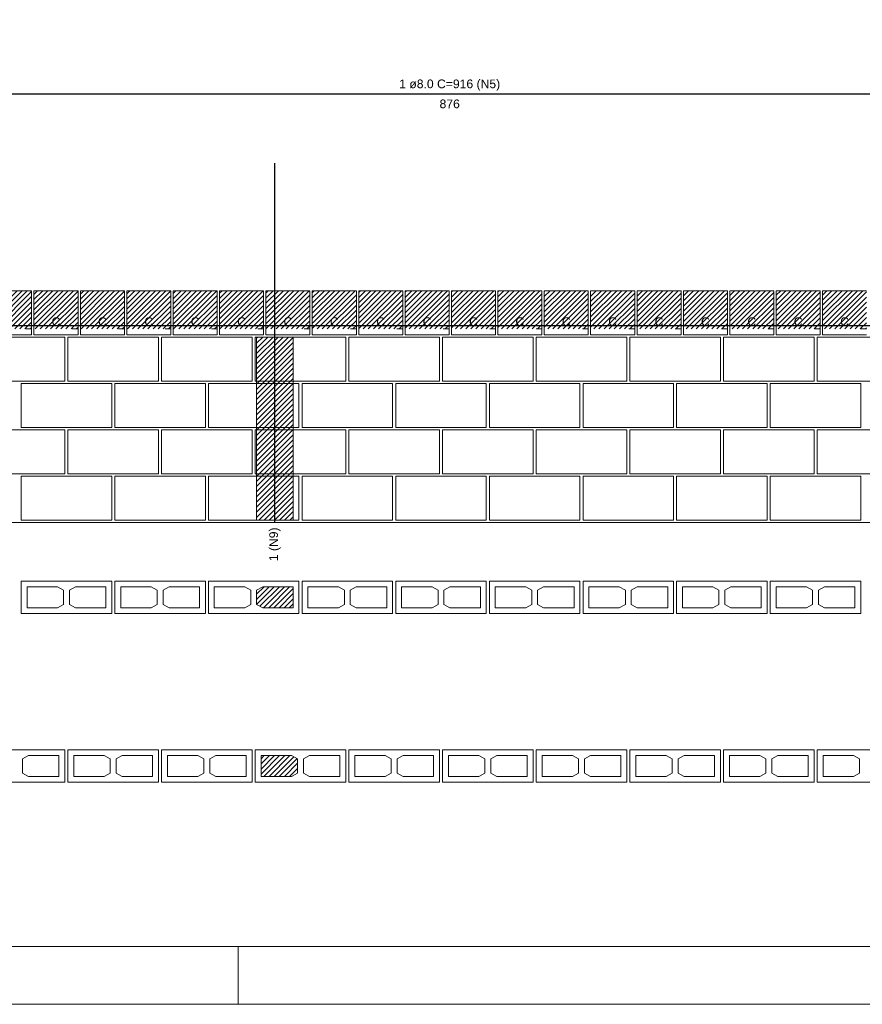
# Model space of a CAD drawing. Header units: millimetres. Extents: x 337 to 624, y -381 to -65.
# Tile 111 of 138: x 459 to 473, y -189 to -172. Entities that reach past the tile are written whole.
import ezdxf

# ---------------------------------------------------------------- set-up
doc = ezdxf.new("R2010")
doc.units = ezdxf.units.MM
doc.header["$MEASUREMENT"] = 0
doc.linetypes.add('DOT', pattern=[6.35, 0, -6.35])
for name, color, linetype, lineweight in [('Armadura', 7, 'Continuous', 30), ('Descrição da armadura', 7, 'Continuous', 5), ('PA-Graute', 8, 'Continuous', 0), ('PA-Piso', 7, 'Continuous', 20), ('PE-Inteiro', 7, 'Continuous', 5), ('PE-Meio canaleta', 5, 'Continuous', 5), ('PRANCHA 01', 7, 'Continuous', 20), ('Texto da cota', 7, 'Continuous', 0), ('Textos armaduras', 7, 'Continuous', 5)]:
    doc.layers.add(name, color=color, linetype=linetype, lineweight=lineweight)
doc.styles.add('Arial', font='arial.ttf')
pattern_1 = [(45, (383.52209, -348.635335), (-0.044194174, 0.044194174), [])]

msp = doc.modelspace()

# ---------------------------------------------------------------- hatches: boundary and pattern name
at = {"layer": 'PA-Graute', "linetype": 'Continuous'}
h = msp.add_hatch(dxfattribs=at)
h.set_pattern_fill('ANSI31', color=8, scale=0.5, style=0)
h.set_pattern_definition(pattern_1)
h.paths.add_polyline_path([(458.3333, -176.5302), (459.0933, -176.5302), (459.0933, -177.1902), (458.3333, -177.1902)])
h = msp.add_hatch(dxfattribs=at)
h.set_pattern_fill('ANSI31', color=8, scale=0.5, style=0)
h.set_pattern_definition(pattern_1)
h.paths.add_polyline_path([(459.1333, -176.5302), (459.8933, -176.5302), (459.8933, -177.1902), (459.1333, -177.1902)])
h = msp.add_hatch(dxfattribs=at)
h.set_pattern_fill('ANSI31', color=8, scale=0.5, style=0)
h.set_pattern_definition(pattern_1)
h.paths.add_polyline_path([(459.9333, -176.5302), (460.6933, -176.5302), (460.6933, -177.1902), (459.9333, -177.1902)])
h = msp.add_hatch(dxfattribs=at)
h.set_pattern_fill('ANSI31', color=8, scale=0.5, style=0)
h.set_pattern_definition(pattern_1)
h.paths.add_polyline_path([(460.7333, -176.5302), (461.4933, -176.5302), (461.4933, -177.1902), (460.7333, -177.1902)])
h = msp.add_hatch(dxfattribs=at)
h.set_pattern_fill('ANSI31', color=8, scale=0.5, style=0)
h.set_pattern_definition(pattern_1)
h.paths.add_polyline_path([(461.5333, -176.5302), (462.2933, -176.5302), (462.2933, -177.1902), (461.5333, -177.1902)])
h = msp.add_hatch(dxfattribs=at)
h.set_pattern_fill('ANSI31', color=8, scale=0.5, style=0)
h.set_pattern_definition(pattern_1)
h.paths.add_polyline_path([(462.3333, -176.5302), (463.0933, -176.5302), (463.0933, -177.1902), (462.3333, -177.1902)])
h = msp.add_hatch(dxfattribs=at)
h.set_pattern_fill('ANSI31', color=8, scale=0.5, style=0)
h.set_pattern_definition(pattern_1)
h.paths.add_polyline_path([(463.1333, -176.5302), (463.8933, -176.5302), (463.8933, -177.1902), (463.1333, -177.1902)])
h = msp.add_hatch(dxfattribs=at)
h.set_pattern_fill('ANSI31', color=8, scale=0.5, style=0)
h.set_pattern_definition(pattern_1)
h.paths.add_polyline_path([(463.9333, -176.5302), (464.6933, -176.5302), (464.6933, -177.1902), (463.9333, -177.1902)])
h = msp.add_hatch(dxfattribs=at)
h.set_pattern_fill('ANSI31', color=8, scale=0.5, style=0)
h.set_pattern_definition(pattern_1)
h.paths.add_polyline_path([(464.7333, -176.5302), (465.4933, -176.5302), (465.4933, -177.1902), (464.7333, -177.1902)])
h = msp.add_hatch(dxfattribs=at)
h.set_pattern_fill('ANSI31', color=8, scale=0.5, style=0)
h.set_pattern_definition(pattern_1)
h.paths.add_polyline_path([(465.5333, -176.5302), (466.2933, -176.5302), (466.2933, -177.1902), (465.5333, -177.1902)])
h = msp.add_hatch(dxfattribs=at)
h.set_pattern_fill('ANSI31', color=8, scale=0.5, style=0)
h.set_pattern_definition(pattern_1)
h.paths.add_polyline_path([(466.3333, -176.5302), (467.0933, -176.5302), (467.0933, -177.1902), (466.3333, -177.1902)])
h = msp.add_hatch(dxfattribs=at)
h.set_pattern_fill('ANSI31', color=8, scale=0.5, style=0)
h.set_pattern_definition(pattern_1)
h.paths.add_polyline_path([(467.1333, -176.5302), (467.8933, -176.5302), (467.8933, -177.1902), (467.1333, -177.1902)])
h = msp.add_hatch(dxfattribs=at)
h.set_pattern_fill('ANSI31', color=8, scale=0.5, style=0)
h.set_pattern_definition(pattern_1)
h.paths.add_polyline_path([(467.9333, -176.5302), (468.6933, -176.5302), (468.6933, -177.1902), (467.9333, -177.1902)])
h = msp.add_hatch(dxfattribs=at)
h.set_pattern_fill('ANSI31', color=8, scale=0.5, style=0)
h.set_pattern_definition(pattern_1)
h.paths.add_polyline_path([(468.7333, -176.5302), (469.4933, -176.5302), (469.4933, -177.1902), (468.7333, -177.1902)])
h = msp.add_hatch(dxfattribs=at)
h.set_pattern_fill('ANSI31', color=8, scale=0.5, style=0)
h.set_pattern_definition(pattern_1)
h.paths.add_polyline_path([(469.5333, -176.5302), (470.2933, -176.5302), (470.2933, -177.1902), (469.5333, -177.1902)])
h = msp.add_hatch(dxfattribs=at)
h.set_pattern_fill('ANSI31', color=8, scale=0.5, style=0)
h.set_pattern_definition(pattern_1)
h.paths.add_polyline_path([(470.3333, -176.5302), (471.0933, -176.5302), (471.0933, -177.1902), (470.3333, -177.1902)])
h = msp.add_hatch(dxfattribs=at)
h.set_pattern_fill('ANSI31', color=8, scale=0.5, style=0)
h.set_pattern_definition(pattern_1)
h.paths.add_polyline_path([(471.1333, -176.5302), (471.8933, -176.5302), (471.8933, -177.1902), (471.1333, -177.1902)])
h = msp.add_hatch(dxfattribs=at)
h.set_pattern_fill('ANSI31', color=8, scale=0.5, style=0)
h.set_pattern_definition(pattern_1)
h.paths.add_polyline_path([(471.9333, -176.5302), (472.6933, -176.5302), (472.6933, -177.1902), (471.9333, -177.1902)])
h = msp.add_hatch(dxfattribs=at)
h.set_pattern_fill('ANSI31', color=8, scale=0.5, style=0)
h.set_pattern_definition(pattern_1)
h.paths.add_polyline_path([(472.7333, -176.5302), (473.4933, -176.5302), (473.4933, -177.1902), (472.7333, -177.1902)])
h = msp.add_hatch(dxfattribs=at)
h.set_pattern_fill('ANSI31', color=8, scale=0.5, style=0)
h.set_pattern_definition(pattern_1)
h.paths.add_polyline_path([(462.974, -177.3302), (463.604, -177.3302), (463.604, -180.4902), (462.974, -180.4902)])
h = msp.add_hatch(dxfattribs=at)
h.set_pattern_fill('ANSI31', color=8, scale=0.5, style=0)
h.set_pattern_definition(pattern_1)
h.paths.add_polyline_path([(463.604, -182.0002), (463.078, -182.0002), (462.974, -181.9442), (462.974, -181.6962), (463.078, -181.6402), (463.604, -181.6402)])
h = msp.add_hatch(dxfattribs=at)
h.set_pattern_fill('ANSI31', color=8, scale=0.5, style=0)
h.set_pattern_definition(pattern_1)
h.paths.add_polyline_path([(463.0502, -184.5532), (463.5762, -184.5532), (463.6802, -184.6092), (463.6802, -184.8572), (463.5762, -184.9132), (463.0502, -184.9132)])

# ---------------------------------------------------------------- linework, layer by layer
at = {"layer": 'Armadura'}
for p, q in [((448.9315, -173.1302), (483.8133, -173.1302)), ((448.7929, -177.1302), (483.8133, -177.1302))]:
    msp.add_line(p, q, dxfattribs=at)
msp.add_lwpolyline([(463.289, -180.5302), (463.289, -174.3302)], dxfattribs=at)
at = {"layer": 'PA-Graute', "color": 8, "linetype": 'Continuous'}
msp.add_lwpolyline([(462.974, -177.3302), (463.604, -177.3302), (463.604, -180.4902), (462.974, -180.4902)], close=True, dxfattribs=at)
at = {"layer": 'PA-Piso'}
msp.add_line((448.4129, -180.5302), (484.6533, -180.5302), dxfattribs=at)
at = {"layer": 'PE-Inteiro', "linetype": 'Continuous'}
for p, q in [((458.1044, -177.3302), (459.6644, -177.3302)), ((459.6644, -177.3302), (459.6644, -178.0902)), ((459.7197, -177.3302), (461.2797, -177.3302)), ((459.7197, -178.0902), (459.7197, -177.3302)), ((461.2797, -177.3302), (461.2797, -178.0902)), ((461.3349, -177.3302), (462.8949, -177.3302)), ((461.3349, -178.0902), (461.3349, -177.3302)), ((462.8949, -177.3302), (462.8949, -178.0902)), ((462.9502, -177.3302), (464.5102, -177.3302)), ((462.9502, -178.0902), (462.9502, -177.3302)), ((464.5102, -177.3302), (464.5102, -178.0902)), ((464.5655, -177.3302), (466.1255, -177.3302)), ((464.5655, -178.0902), (464.5655, -177.3302)), ((466.1255, -177.3302), (466.1255, -178.0902)), ((466.1807, -177.3302), (467.7407, -177.3302)), ((466.1807, -178.0902), (466.1807, -177.3302)), ((467.7407, -177.3302), (467.7407, -178.0902)), ((467.796, -177.3302), (469.356, -177.3302)), ((467.796, -178.0902), (467.796, -177.3302)), ((469.356, -177.3302), (469.356, -178.0902)), ((469.4112, -177.3302), (470.9712, -177.3302)), ((469.4112, -178.0902), (469.4112, -177.3302)), ((470.9712, -177.3302), (470.9712, -178.0902)), ((471.0265, -177.3302), (472.5865, -177.3302)), ((471.0265, -178.0902), (471.0265, -177.3302)), ((472.5865, -177.3302), (472.5865, -178.0902)), ((472.6417, -177.3302), (474.2017, -177.3302)), ((472.6417, -178.0902), (472.6417, -177.3302)), ((459.6644, -178.0902), (458.1044, -178.0902)), ((458.9148, -178.1302), (460.4748, -178.1302)), ((458.9148, -178.8902), (458.9148, -178.1302)), ((461.2797, -178.0902), (459.7197, -178.0902)), ((460.4748, -178.1302), (460.4748, -178.8902)), ((460.5294, -178.1302), (462.0894, -178.1302)), ((460.5294, -178.8902), (460.5294, -178.1302)), ((462.8949, -178.0902), (461.3349, -178.0902)), ((462.0894, -178.1302), (462.0894, -178.8902)), ((462.144, -178.1302), (463.704, -178.1302)), ((462.144, -178.8902), (462.144, -178.1302)), ((464.5102, -178.0902), (462.9502, -178.0902)), ((463.704, -178.1302), (463.704, -178.8902)), ((463.7585, -178.1302), (465.3185, -178.1302)), ((463.7585, -178.8902), (463.7585, -178.1302)), ((466.1255, -178.0902), (464.5655, -178.0902)), ((465.3185, -178.1302), (465.3185, -178.8902)), ((465.3731, -178.1302), (466.9331, -178.1302)), ((465.3731, -178.8902), (465.3731, -178.1302)), ((467.7407, -178.0902), (466.1807, -178.0902)), ((466.9331, -178.1302), (466.9331, -178.8902)), ((466.9877, -178.1302), (468.5477, -178.1302)), ((466.9877, -178.8902), (466.9877, -178.1302)), ((469.356, -178.0902), (467.796, -178.0902)), ((468.5477, -178.1302), (468.5477, -178.8902)), ((468.6022, -178.1302), (470.1622, -178.1302)), ((468.6022, -178.8902), (468.6022, -178.1302)), ((470.9712, -178.0902), (469.4112, -178.0902)), ((470.1622, -178.1302), (470.1622, -178.8902)), ((470.2168, -178.1302), (471.7768, -178.1302)), ((470.2168, -178.8902), (470.2168, -178.1302)), ((472.5865, -178.0902), (471.0265, -178.0902)), ((471.7768, -178.1302), (471.7768, -178.8902)), ((471.8313, -178.1302), (473.3913, -178.1302)), ((471.8313, -178.8902), (471.8313, -178.1302)), ((474.2017, -178.0902), (472.6417, -178.0902)), ((473.3913, -178.1302), (473.3913, -178.8902)), ((460.4748, -178.8902), (458.9148, -178.8902)), ((462.0894, -178.8902), (460.5294, -178.8902)), ((463.704, -178.8902), (462.144, -178.8902)), ((465.3185, -178.8902), (463.7585, -178.8902)), ((466.9331, -178.8902), (465.3731, -178.8902)), ((468.5477, -178.8902), (466.9877, -178.8902)), ((470.1622, -178.8902), (468.6022, -178.8902)), ((471.7768, -178.8902), (470.2168, -178.8902)), ((473.3913, -178.8902), (471.8313, -178.8902)), ((458.1044, -178.9302), (459.6644, -178.9302)), ((459.6644, -178.9302), (459.6644, -179.6902)), ((459.7197, -178.9302), (461.2797, -178.9302)), ((459.7197, -179.6902), (459.7197, -178.9302)), ((461.2797, -178.9302), (461.2797, -179.6902)), ((461.3349, -178.9302), (462.8949, -178.9302)), ((461.3349, -179.6902), (461.3349, -178.9302)), ((462.8949, -178.9302), (462.8949, -179.6902)), ((462.9502, -178.9302), (464.5102, -178.9302)), ((462.9502, -179.6902), (462.9502, -178.9302)), ((464.5102, -178.9302), (464.5102, -179.6902)), ((464.5655, -178.9302), (466.1255, -178.9302)), ((464.5655, -179.6902), (464.5655, -178.9302)), ((466.1255, -178.9302), (466.1255, -179.6902)), ((466.1807, -178.9302), (467.7407, -178.9302)), ((466.1807, -179.6902), (466.1807, -178.9302)), ((467.7407, -178.9302), (467.7407, -179.6902)), ((467.796, -178.9302), (469.356, -178.9302)), ((467.796, -179.6902), (467.796, -178.9302)), ((469.356, -178.9302), (469.356, -179.6902)), ((469.4112, -178.9302), (470.9712, -178.9302)), ((469.4112, -179.6902), (469.4112, -178.9302)), ((470.9712, -178.9302), (470.9712, -179.6902)), ((471.0265, -178.9302), (472.5865, -178.9302)), ((471.0265, -179.6902), (471.0265, -178.9302)), ((472.5865, -178.9302), (472.5865, -179.6902)), ((472.6417, -178.9302), (474.2017, -178.9302)), ((472.6417, -179.6902), (472.6417, -178.9302)), ((459.6644, -179.6902), (458.1044, -179.6902)), ((458.9148, -179.7302), (460.4748, -179.7302)), ((458.9148, -180.4902), (458.9148, -179.7302)), ((461.2797, -179.6902), (459.7197, -179.6902)), ((460.4748, -179.7302), (460.4748, -180.4902)), ((460.5294, -179.7302), (462.0894, -179.7302)), ((460.5294, -180.4902), (460.5294, -179.7302)), ((462.8949, -179.6902), (461.3349, -179.6902)), ((462.0894, -179.7302), (462.0894, -180.4902)), ((462.144, -179.7302), (463.704, -179.7302)), ((462.144, -180.4902), (462.144, -179.7302)), ((464.5102, -179.6902), (462.9502, -179.6902)), ((463.704, -179.7302), (463.704, -180.4902)), ((463.7585, -179.7302), (465.3185, -179.7302)), ((463.7585, -180.4902), (463.7585, -179.7302)), ((466.1255, -179.6902), (464.5655, -179.6902)), ((465.3185, -179.7302), (465.3185, -180.4902)), ((465.3731, -179.7302), (466.9331, -179.7302)), ((465.3731, -180.4902), (465.3731, -179.7302)), ((467.7407, -179.6902), (466.1807, -179.6902)), ((466.9331, -179.7302), (466.9331, -180.4902)), ((466.9877, -179.7302), (468.5477, -179.7302)), ((466.9877, -180.4902), (466.9877, -179.7302)), ((469.356, -179.6902), (467.796, -179.6902)), ((468.5477, -179.7302), (468.5477, -180.4902)), ((468.6022, -179.7302), (470.1622, -179.7302)), ((468.6022, -180.4902), (468.6022, -179.7302)), ((470.9712, -179.6902), (469.4112, -179.6902)), ((470.1622, -179.7302), (470.1622, -180.4902)), ((470.2168, -179.7302), (471.7768, -179.7302)), ((470.2168, -180.4902), (470.2168, -179.7302)), ((472.5865, -179.6902), (471.0265, -179.6902)), ((471.7768, -179.7302), (471.7768, -180.4902)), ((471.8313, -179.7302), (473.3913, -179.7302)), ((471.8313, -180.4902), (471.8313, -179.7302)), ((474.2017, -179.6902), (472.6417, -179.6902)), ((473.3913, -179.7302), (473.3913, -180.4902)), ((460.4748, -180.4902), (458.9148, -180.4902)), ((462.0894, -180.4902), (460.5294, -180.4902)), ((463.704, -180.4902), (462.144, -180.4902)), ((465.3185, -180.4902), (463.7585, -180.4902)), ((466.9331, -180.4902), (465.3731, -180.4902)), ((468.5477, -180.4902), (466.9877, -180.4902)), ((470.1622, -180.4902), (468.6022, -180.4902)), ((471.7768, -180.4902), (470.2168, -180.4902)), ((473.3913, -180.4902), (471.8313, -180.4902)), ((458.9148, -181.5402), (460.4748, -181.5402)), ((458.9148, -182.1002), (458.9148, -181.5402)), ((460.4748, -181.5402), (460.4748, -182.1002)), ((460.5294, -181.5402), (462.0894, -181.5402)), ((460.5294, -182.1002), (460.5294, -181.5402)), ((462.0894, -181.5402), (462.0894, -182.1002)), ((462.144, -181.5402), (463.704, -181.5402)), ((462.144, -182.1002), (462.144, -181.5402)), ((463.704, -181.5402), (463.704, -182.1002)), ((463.7585, -181.5402), (465.3185, -181.5402)), ((463.7585, -182.1002), (463.7585, -181.5402)), ((465.3185, -181.5402), (465.3185, -182.1002)), ((465.3731, -181.5402), (466.9331, -181.5402)), ((465.3731, -182.1002), (465.3731, -181.5402)), ((466.9331, -181.5402), (466.9331, -182.1002)), ((466.9877, -181.5402), (468.5477, -181.5402)), ((466.9877, -182.1002), (466.9877, -181.5402)), ((468.5477, -181.5402), (468.5477, -182.1002)), ((468.6022, -181.5402), (470.1622, -181.5402)), ((468.6022, -182.1002), (468.6022, -181.5402)), ((470.1622, -181.5402), (470.1622, -182.1002)), ((470.2168, -181.5402), (471.7768, -181.5402)), ((470.2168, -182.1002), (470.2168, -181.5402)), ((471.7768, -181.5402), (471.7768, -182.1002)), ((471.8313, -181.5402), (473.3913, -181.5402)), ((471.8313, -182.1002), (471.8313, -181.5402)), ((473.3913, -181.5402), (473.3913, -182.1002)), ((460.4748, -182.1002), (458.9148, -182.1002)), ((462.0894, -182.1002), (460.5294, -182.1002)), ((463.704, -182.1002), (462.144, -182.1002)), ((465.3185, -182.1002), (463.7585, -182.1002)), ((466.9331, -182.1002), (465.3731, -182.1002)), ((468.5477, -182.1002), (466.9877, -182.1002)), ((470.1622, -182.1002), (468.6022, -182.1002)), ((471.7768, -182.1002), (470.2168, -182.1002)), ((473.3913, -182.1002), (471.8313, -182.1002)), ((458.1044, -184.4532), (459.6644, -184.4532)), ((459.6644, -184.4532), (459.6644, -185.0132)), ((459.7197, -184.4532), (461.2797, -184.4532)), ((459.7197, -185.0132), (459.7197, -184.4532)), ((461.2797, -184.4532), (461.2797, -185.0132)), ((461.3349, -184.4532), (462.8949, -184.4532)), ((461.3349, -185.0132), (461.3349, -184.4532)), ((462.8949, -184.4532), (462.8949, -185.0132)), ((462.9502, -184.4532), (464.5102, -184.4532)), ((462.9502, -185.0132), (462.9502, -184.4532)), ((464.5102, -184.4532), (464.5102, -185.0132)), ((464.5655, -184.4532), (466.1255, -184.4532)), ((464.5655, -185.0132), (464.5655, -184.4532)), ((466.1255, -184.4532), (466.1255, -185.0132)), ((466.1807, -184.4532), (467.7407, -184.4532)), ((466.1807, -185.0132), (466.1807, -184.4532)), ((467.7407, -184.4532), (467.7407, -185.0132)), ((467.796, -184.4532), (469.356, -184.4532)), ((467.796, -185.0132), (467.796, -184.4532)), ((469.356, -184.4532), (469.356, -185.0132)), ((469.4112, -184.4532), (470.9712, -184.4532)), ((469.4112, -185.0132), (469.4112, -184.4532)), ((470.9712, -184.4532), (470.9712, -185.0132)), ((471.0265, -184.4532), (472.5865, -184.4532)), ((471.0265, -185.0132), (471.0265, -184.4532)), ((472.5865, -184.4532), (472.5865, -185.0132)), ((472.6417, -184.4532), (474.2017, -184.4532)), ((472.6417, -185.0132), (472.6417, -184.4532)), ((459.6644, -185.0132), (458.1044, -185.0132)), ((461.2797, -185.0132), (459.7197, -185.0132)), ((462.8949, -185.0132), (461.3349, -185.0132)), ((464.5102, -185.0132), (462.9502, -185.0132)), ((466.1255, -185.0132), (464.5655, -185.0132)), ((467.7407, -185.0132), (466.1807, -185.0132)), ((469.356, -185.0132), (467.796, -185.0132)), ((470.9712, -185.0132), (469.4112, -185.0132)), ((472.5865, -185.0132), (471.0265, -185.0132)), ((474.2017, -185.0132), (472.6417, -185.0132))]:
    msp.add_line(p, q, dxfattribs=at)
at = {"layer": 'PE-Inteiro', "linetype": 'Continuous', "lineweight": 5}
for p, q in [((459.0148, -181.6402), (459.5408, -181.6402)), ((459.0148, -182.0002), (459.0148, -181.6402)), ((459.5408, -181.6402), (459.6448, -181.6962)), ((459.6448, -181.6962), (459.6448, -181.9442)), ((459.7448, -181.6962), (459.8488, -181.6402)), ((459.7448, -181.9442), (459.7448, -181.6962)), ((459.8488, -181.6402), (460.3748, -181.6402)), ((460.3748, -181.6402), (460.3748, -182.0002)), ((460.6294, -181.6402), (461.1554, -181.6402)), ((460.6294, -182.0002), (460.6294, -181.6402)), ((461.1554, -181.6402), (461.2594, -181.6962)), ((461.2594, -181.6962), (461.2594, -181.9442)), ((461.3594, -181.6962), (461.4634, -181.6402)), ((461.3594, -181.9442), (461.3594, -181.6962)), ((461.4634, -181.6402), (461.9894, -181.6402)), ((461.9894, -181.6402), (461.9894, -182.0002)), ((462.244, -181.6402), (462.77, -181.6402)), ((462.244, -182.0002), (462.244, -181.6402)), ((462.77, -181.6402), (462.874, -181.6962)), ((462.874, -181.6962), (462.874, -181.9442)), ((462.974, -181.6962), (463.078, -181.6402)), ((462.974, -181.9442), (462.974, -181.6962)), ((463.078, -181.6402), (463.604, -181.6402)), ((463.604, -181.6402), (463.604, -182.0002)), ((463.8585, -181.6402), (464.3845, -181.6402)), ((463.8585, -182.0002), (463.8585, -181.6402)), ((464.3845, -181.6402), (464.4885, -181.6962)), ((464.4885, -181.6962), (464.4885, -181.9442)), ((464.5885, -181.6962), (464.6925, -181.6402)), ((464.5885, -181.9442), (464.5885, -181.6962)), ((464.6925, -181.6402), (465.2185, -181.6402)), ((465.2185, -181.6402), (465.2185, -182.0002)), ((465.4731, -181.6402), (465.9991, -181.6402)), ((465.4731, -182.0002), (465.4731, -181.6402)), ((465.9991, -181.6402), (466.1031, -181.6962)), ((466.1031, -181.6962), (466.1031, -181.9442)), ((466.2031, -181.6962), (466.3071, -181.6402)), ((466.2031, -181.9442), (466.2031, -181.6962)), ((466.3071, -181.6402), (466.8331, -181.6402)), ((466.8331, -181.6402), (466.8331, -182.0002)), ((467.0877, -181.6402), (467.6137, -181.6402)), ((467.0877, -182.0002), (467.0877, -181.6402)), ((467.6137, -181.6402), (467.7177, -181.6962)), ((467.7177, -181.6962), (467.7177, -181.9442)), ((467.8177, -181.6962), (467.9217, -181.6402)), ((467.8177, -181.9442), (467.8177, -181.6962)), ((467.9217, -181.6402), (468.4477, -181.6402)), ((468.4477, -181.6402), (468.4477, -182.0002)), ((468.7022, -181.6402), (469.2282, -181.6402)), ((468.7022, -182.0002), (468.7022, -181.6402)), ((469.2282, -181.6402), (469.3322, -181.6962)), ((469.3322, -181.6962), (469.3322, -181.9442)), ((469.4322, -181.6962), (469.5362, -181.6402)), ((469.4322, -181.9442), (469.4322, -181.6962)), ((469.5362, -181.6402), (470.0622, -181.6402)), ((470.0622, -181.6402), (470.0622, -182.0002)), ((470.3168, -181.6402), (470.8428, -181.6402)), ((470.3168, -182.0002), (470.3168, -181.6402)), ((470.8428, -181.6402), (470.9468, -181.6962)), ((470.9468, -181.6962), (470.9468, -181.9442)), ((471.0468, -181.6962), (471.1508, -181.6402)), ((471.0468, -181.9442), (471.0468, -181.6962)), ((471.1508, -181.6402), (471.6768, -181.6402)), ((471.6768, -181.6402), (471.6768, -182.0002)), ((471.9313, -181.6402), (472.4573, -181.6402)), ((471.9313, -182.0002), (471.9313, -181.6402)), ((472.4573, -181.6402), (472.5613, -181.6962)), ((472.5613, -181.6962), (472.5613, -181.9442)), ((472.6613, -181.6962), (472.7653, -181.6402)), ((472.6613, -181.9442), (472.6613, -181.6962)), ((472.7653, -181.6402), (473.2913, -181.6402)), ((473.2913, -181.6402), (473.2913, -182.0002)), ((459.6448, -181.9442), (459.5408, -182.0002)), ((459.8488, -182.0002), (459.7448, -181.9442)), ((461.2594, -181.9442), (461.1554, -182.0002)), ((461.4634, -182.0002), (461.3594, -181.9442)), ((462.874, -181.9442), (462.77, -182.0002)), ((463.078, -182.0002), (462.974, -181.9442)), ((464.4885, -181.9442), (464.3845, -182.0002)), ((464.6925, -182.0002), (464.5885, -181.9442)), ((466.1031, -181.9442), (465.9991, -182.0002)), ((466.3071, -182.0002), (466.2031, -181.9442)), ((467.7177, -181.9442), (467.6137, -182.0002)), ((467.9217, -182.0002), (467.8177, -181.9442)), ((469.3322, -181.9442), (469.2282, -182.0002)), ((469.5362, -182.0002), (469.4322, -181.9442)), ((470.9468, -181.9442), (470.8428, -182.0002)), ((471.1508, -182.0002), (471.0468, -181.9442)), ((472.5613, -181.9442), (472.4573, -182.0002)), ((472.7653, -182.0002), (472.6613, -181.9442)), ((459.5408, -182.0002), (459.0148, -182.0002)), ((460.3748, -182.0002), (459.8488, -182.0002)), ((461.1554, -182.0002), (460.6294, -182.0002)), ((461.9894, -182.0002), (461.4634, -182.0002)), ((462.77, -182.0002), (462.244, -182.0002)), ((463.604, -182.0002), (463.078, -182.0002)), ((464.3845, -182.0002), (463.8585, -182.0002)), ((465.2185, -182.0002), (464.6925, -182.0002)), ((465.9991, -182.0002), (465.4731, -182.0002)), ((466.8331, -182.0002), (466.3071, -182.0002)), ((467.6137, -182.0002), (467.0877, -182.0002)), ((468.4477, -182.0002), (467.9217, -182.0002)), ((469.2282, -182.0002), (468.7022, -182.0002)), ((470.0622, -182.0002), (469.5362, -182.0002)), ((470.8428, -182.0002), (470.3168, -182.0002)), ((471.6768, -182.0002), (471.1508, -182.0002)), ((472.4573, -182.0002), (471.9313, -182.0002)), ((473.2913, -182.0002), (472.7653, -182.0002)), ((458.9344, -184.6092), (459.0384, -184.5532)), ((458.9344, -184.8572), (458.9344, -184.6092)), ((459.0384, -184.5532), (459.5644, -184.5532)), ((459.5644, -184.5532), (459.5644, -184.9132)), ((459.8197, -184.5532), (460.3457, -184.5532)), ((459.8197, -184.9132), (459.8197, -184.5532)), ((460.3457, -184.5532), (460.4497, -184.6092)), ((460.4497, -184.6092), (460.4497, -184.8572)), ((460.5497, -184.6092), (460.6537, -184.5532)), ((460.5497, -184.8572), (460.5497, -184.6092)), ((460.6537, -184.5532), (461.1797, -184.5532)), ((461.1797, -184.5532), (461.1797, -184.9132)), ((461.4349, -184.5532), (461.9609, -184.5532)), ((461.4349, -184.9132), (461.4349, -184.5532)), ((461.9609, -184.5532), (462.0649, -184.6092)), ((462.0649, -184.6092), (462.0649, -184.8572)), ((462.1649, -184.6092), (462.2689, -184.5532)), ((462.1649, -184.8572), (462.1649, -184.6092)), ((462.2689, -184.5532), (462.7949, -184.5532)), ((462.7949, -184.5532), (462.7949, -184.9132)), ((463.0502, -184.5532), (463.5762, -184.5532)), ((463.0502, -184.9132), (463.0502, -184.5532)), ((463.5762, -184.5532), (463.6802, -184.6092)), ((463.6802, -184.6092), (463.6802, -184.8572)), ((463.7802, -184.6092), (463.8842, -184.5532)), ((463.7802, -184.8572), (463.7802, -184.6092)), ((463.8842, -184.5532), (464.4102, -184.5532)), ((464.4102, -184.5532), (464.4102, -184.9132)), ((464.6655, -184.5532), (465.1915, -184.5532)), ((464.6655, -184.9132), (464.6655, -184.5532)), ((465.1915, -184.5532), (465.2955, -184.6092)), ((465.2955, -184.6092), (465.2955, -184.8572)), ((465.3955, -184.6092), (465.4995, -184.5532)), ((465.3955, -184.8572), (465.3955, -184.6092)), ((465.4995, -184.5532), (466.0255, -184.5532)), ((466.0255, -184.5532), (466.0255, -184.9132)), ((466.2807, -184.5532), (466.8067, -184.5532)), ((466.2807, -184.9132), (466.2807, -184.5532)), ((466.8067, -184.5532), (466.9107, -184.6092)), ((466.9107, -184.6092), (466.9107, -184.8572)), ((467.0107, -184.6092), (467.1147, -184.5532)), ((467.0107, -184.8572), (467.0107, -184.6092)), ((467.1147, -184.5532), (467.6407, -184.5532)), ((467.6407, -184.5532), (467.6407, -184.9132)), ((467.896, -184.5532), (468.422, -184.5532)), ((467.896, -184.9132), (467.896, -184.5532)), ((468.422, -184.5532), (468.526, -184.6092)), ((468.526, -184.6092), (468.526, -184.8572)), ((468.626, -184.6092), (468.73, -184.5532)), ((468.626, -184.8572), (468.626, -184.6092)), ((468.73, -184.5532), (469.256, -184.5532)), ((469.256, -184.5532), (469.256, -184.9132)), ((469.5112, -184.5532), (470.0372, -184.5532)), ((469.5112, -184.9132), (469.5112, -184.5532)), ((470.0372, -184.5532), (470.1412, -184.6092)), ((470.1412, -184.6092), (470.1412, -184.8572)), ((470.2412, -184.6092), (470.3452, -184.5532)), ((470.2412, -184.8572), (470.2412, -184.6092)), ((470.3452, -184.5532), (470.8712, -184.5532)), ((470.8712, -184.5532), (470.8712, -184.9132)), ((471.1265, -184.5532), (471.6525, -184.5532)), ((471.1265, -184.9132), (471.1265, -184.5532)), ((471.6525, -184.5532), (471.7565, -184.6092)), ((471.7565, -184.6092), (471.7565, -184.8572)), ((471.8565, -184.6092), (471.9605, -184.5532)), ((471.8565, -184.8572), (471.8565, -184.6092)), ((471.9605, -184.5532), (472.4865, -184.5532)), ((472.4865, -184.5532), (472.4865, -184.9132)), ((472.7417, -184.5532), (473.2677, -184.5532)), ((472.7417, -184.9132), (472.7417, -184.5532)), ((473.2677, -184.5532), (473.3717, -184.6092)), ((473.3717, -184.6092), (473.3717, -184.8572)), ((459.0384, -184.9132), (458.9344, -184.8572)), ((460.4497, -184.8572), (460.3457, -184.9132)), ((460.6537, -184.9132), (460.5497, -184.8572)), ((462.0649, -184.8572), (461.9609, -184.9132)), ((462.2689, -184.9132), (462.1649, -184.8572)), ((463.6802, -184.8572), (463.5762, -184.9132)), ((463.8842, -184.9132), (463.7802, -184.8572)), ((465.2955, -184.8572), (465.1915, -184.9132)), ((465.4995, -184.9132), (465.3955, -184.8572)), ((466.9107, -184.8572), (466.8067, -184.9132)), ((467.1147, -184.9132), (467.0107, -184.8572)), ((468.526, -184.8572), (468.422, -184.9132)), ((468.73, -184.9132), (468.626, -184.8572)), ((470.1412, -184.8572), (470.0372, -184.9132)), ((470.3452, -184.9132), (470.2412, -184.8572)), ((471.7565, -184.8572), (471.6525, -184.9132)), ((471.9605, -184.9132), (471.8565, -184.8572)), ((473.3717, -184.8572), (473.2677, -184.9132)), ((459.5644, -184.9132), (459.0384, -184.9132)), ((460.3457, -184.9132), (459.8197, -184.9132)), ((461.1797, -184.9132), (460.6537, -184.9132)), ((461.9609, -184.9132), (461.4349, -184.9132)), ((462.7949, -184.9132), (462.2689, -184.9132)), ((463.5762, -184.9132), (463.0502, -184.9132)), ((464.4102, -184.9132), (463.8842, -184.9132)), ((465.1915, -184.9132), (464.6655, -184.9132)), ((466.0255, -184.9132), (465.4995, -184.9132)), ((466.8067, -184.9132), (466.2807, -184.9132)), ((467.6407, -184.9132), (467.1147, -184.9132)), ((468.422, -184.9132), (467.896, -184.9132)), ((469.256, -184.9132), (468.73, -184.9132)), ((470.0372, -184.9132), (469.5112, -184.9132)), ((470.8712, -184.9132), (470.3452, -184.9132)), ((471.6525, -184.9132), (471.1265, -184.9132)), ((472.4865, -184.9132), (471.9605, -184.9132)), ((473.2677, -184.9132), (472.7417, -184.9132))]:
    msp.add_line(p, q, dxfattribs=at)
at = {"layer": 'PE-Meio canaleta', "linetype": 'Continuous'}
for p, q in [((458.3333, -176.5302), (459.0933, -176.5302)), ((459.0933, -176.5302), (459.0933, -177.2902)), ((459.1333, -176.5302), (459.8933, -176.5302)), ((459.1333, -177.2902), (459.1333, -176.5302)), ((459.8933, -176.5302), (459.8933, -177.2902)), ((459.9333, -176.5302), (460.6933, -176.5302)), ((459.9333, -177.2902), (459.9333, -176.5302)), ((460.6933, -176.5302), (460.6933, -177.2902)), ((460.7333, -176.5302), (461.4933, -176.5302)), ((460.7333, -177.2902), (460.7333, -176.5302)), ((461.4933, -176.5302), (461.4933, -177.2902)), ((461.5333, -176.5302), (462.2933, -176.5302)), ((461.5333, -177.2902), (461.5333, -176.5302)), ((462.2933, -176.5302), (462.2933, -177.2902)), ((462.3333, -176.5302), (463.0933, -176.5302)), ((462.3333, -177.2902), (462.3333, -176.5302)), ((463.0933, -176.5302), (463.0933, -177.2902)), ((463.1333, -176.5302), (463.8933, -176.5302)), ((463.1333, -177.2902), (463.1333, -176.5302)), ((463.8933, -176.5302), (463.8933, -177.2902)), ((463.9333, -176.5302), (464.6933, -176.5302)), ((463.9333, -177.2902), (463.9333, -176.5302)), ((464.6933, -176.5302), (464.6933, -177.2902)), ((464.7333, -176.5302), (465.4933, -176.5302)), ((464.7333, -177.2902), (464.7333, -176.5302)), ((465.4933, -176.5302), (465.4933, -177.2902)), ((465.5333, -176.5302), (466.2933, -176.5302)), ((465.5333, -177.2902), (465.5333, -176.5302)), ((466.2933, -176.5302), (466.2933, -177.2902)), ((466.3333, -176.5302), (467.0933, -176.5302)), ((466.3333, -177.2902), (466.3333, -176.5302)), ((467.0933, -176.5302), (467.0933, -177.2902)), ((467.1333, -176.5302), (467.8933, -176.5302)), ((467.1333, -177.2902), (467.1333, -176.5302)), ((467.8933, -176.5302), (467.8933, -177.2902)), ((467.9333, -176.5302), (468.6933, -176.5302)), ((467.9333, -177.2902), (467.9333, -176.5302)), ((468.6933, -176.5302), (468.6933, -177.2902)), ((468.7333, -176.5302), (469.4933, -176.5302)), ((468.7333, -177.2902), (468.7333, -176.5302)), ((469.4933, -176.5302), (469.4933, -177.2902)), ((469.5333, -176.5302), (470.2933, -176.5302)), ((469.5333, -177.2902), (469.5333, -176.5302)), ((470.2933, -176.5302), (470.2933, -177.2902)), ((470.3333, -176.5302), (471.0933, -176.5302)), ((470.3333, -177.2902), (470.3333, -176.5302)), ((471.0933, -176.5302), (471.0933, -177.2902)), ((471.1333, -176.5302), (471.8933, -176.5302)), ((471.1333, -177.2902), (471.1333, -176.5302)), ((471.8933, -176.5302), (471.8933, -177.2902)), ((471.9333, -176.5302), (472.6933, -176.5302)), ((471.9333, -177.2902), (471.9333, -176.5302)), ((472.6933, -176.5302), (472.6933, -177.2902)), ((472.7333, -176.5302), (473.4933, -176.5302)), ((472.7333, -177.2902), (472.7333, -176.5302)), ((459.0933, -177.2902), (458.3333, -177.2902)), ((459.8933, -177.2902), (459.1333, -177.2902)), ((460.6933, -177.2902), (459.9333, -177.2902)), ((461.4933, -177.2902), (460.7333, -177.2902)), ((462.2933, -177.2902), (461.5333, -177.2902)), ((463.0933, -177.2902), (462.3333, -177.2902)), ((463.8933, -177.2902), (463.1333, -177.2902)), ((464.6933, -177.2902), (463.9333, -177.2902)), ((465.4933, -177.2902), (464.7333, -177.2902)), ((466.2933, -177.2902), (465.5333, -177.2902)), ((467.0933, -177.2902), (466.3333, -177.2902)), ((467.8933, -177.2902), (467.1333, -177.2902)), ((468.6933, -177.2902), (467.9333, -177.2902)), ((469.4933, -177.2902), (468.7333, -177.2902)), ((470.2933, -177.2902), (469.5333, -177.2902)), ((471.0933, -177.2902), (470.3333, -177.2902)), ((471.8933, -177.2902), (471.1333, -177.2902)), ((472.6933, -177.2902), (471.9333, -177.2902)), ((473.4933, -177.2902), (472.7333, -177.2902))]:
    msp.add_line(p, q, dxfattribs=at)
at = {"layer": 'PE-Meio canaleta', "color": 5, "linetype": 'DOT', "lineweight": 5}
for p, q in [((458.3333, -176.5302), (459.0933, -176.5302)), ((459.0933, -176.5302), (459.0933, -177.1902)), ((459.1333, -176.5302), (459.8933, -176.5302)), ((459.1333, -177.1902), (459.1333, -176.5302)), ((459.8933, -176.5302), (459.8933, -177.1902)), ((459.9333, -176.5302), (460.6933, -176.5302)), ((459.9333, -177.1902), (459.9333, -176.5302)), ((460.6933, -176.5302), (460.6933, -177.1902)), ((460.7333, -176.5302), (461.4933, -176.5302)), ((460.7333, -177.1902), (460.7333, -176.5302)), ((461.4933, -176.5302), (461.4933, -177.1902)), ((461.5333, -176.5302), (462.2933, -176.5302)), ((461.5333, -177.1902), (461.5333, -176.5302)), ((462.2933, -176.5302), (462.2933, -177.1902)), ((462.3333, -176.5302), (463.0933, -176.5302)), ((462.3333, -177.1902), (462.3333, -176.5302)), ((463.0933, -176.5302), (463.0933, -177.1902)), ((463.1333, -176.5302), (463.8933, -176.5302)), ((463.1333, -177.1902), (463.1333, -176.5302)), ((463.8933, -176.5302), (463.8933, -177.1902)), ((463.9333, -176.5302), (464.6933, -176.5302)), ((463.9333, -177.1902), (463.9333, -176.5302)), ((464.6933, -176.5302), (464.6933, -177.1902)), ((464.7333, -176.5302), (465.4933, -176.5302)), ((464.7333, -177.1902), (464.7333, -176.5302)), ((465.4933, -176.5302), (465.4933, -177.1902)), ((465.5333, -176.5302), (466.2933, -176.5302)), ((465.5333, -177.1902), (465.5333, -176.5302)), ((466.2933, -176.5302), (466.2933, -177.1902)), ((466.3333, -176.5302), (467.0933, -176.5302)), ((466.3333, -177.1902), (466.3333, -176.5302)), ((467.0933, -176.5302), (467.0933, -177.1902)), ((467.1333, -176.5302), (467.8933, -176.5302)), ((467.1333, -177.1902), (467.1333, -176.5302)), ((467.8933, -176.5302), (467.8933, -177.1902)), ((467.9333, -176.5302), (468.6933, -176.5302)), ((467.9333, -177.1902), (467.9333, -176.5302)), ((468.6933, -176.5302), (468.6933, -177.1902)), ((468.7333, -176.5302), (469.4933, -176.5302)), ((468.7333, -177.1902), (468.7333, -176.5302)), ((469.4933, -176.5302), (469.4933, -177.1902)), ((469.5333, -176.5302), (470.2933, -176.5302)), ((469.5333, -177.1902), (469.5333, -176.5302)), ((470.2933, -176.5302), (470.2933, -177.1902)), ((470.3333, -176.5302), (471.0933, -176.5302)), ((470.3333, -177.1902), (470.3333, -176.5302)), ((471.0933, -176.5302), (471.0933, -177.1902)), ((471.1333, -176.5302), (471.8933, -176.5302)), ((471.1333, -177.1902), (471.1333, -176.5302)), ((471.8933, -176.5302), (471.8933, -177.1902)), ((471.9333, -176.5302), (472.6933, -176.5302)), ((471.9333, -177.1902), (471.9333, -176.5302)), ((472.6933, -176.5302), (472.6933, -177.1902)), ((472.7333, -176.5302), (473.4933, -176.5302)), ((472.7333, -177.1902), (472.7333, -176.5302)), ((459.0933, -177.1902), (458.3333, -177.1902)), ((459.8933, -177.1902), (459.1333, -177.1902)), ((460.6933, -177.1902), (459.9333, -177.1902)), ((461.4933, -177.1902), (460.7333, -177.1902)), ((462.2933, -177.1902), (461.5333, -177.1902)), ((463.0933, -177.1902), (462.3333, -177.1902)), ((463.8933, -177.1902), (463.1333, -177.1902)), ((464.6933, -177.1902), (463.9333, -177.1902)), ((465.4933, -177.1902), (464.7333, -177.1902)), ((466.2933, -177.1902), (465.5333, -177.1902)), ((467.0933, -177.1902), (466.3333, -177.1902)), ((467.8933, -177.1902), (467.1333, -177.1902)), ((468.6933, -177.1902), (467.9333, -177.1902)), ((469.4933, -177.1902), (468.7333, -177.1902)), ((470.2933, -177.1902), (469.5333, -177.1902)), ((471.0933, -177.1902), (470.3333, -177.1902)), ((471.8933, -177.1902), (471.1333, -177.1902)), ((472.6933, -177.1902), (471.9333, -177.1902)), ((473.4933, -177.1902), (472.7333, -177.1902))]:
    msp.add_line(p, q, dxfattribs=at)
at = {"layer": 'PRANCHA 01'}
for points in [[(441.653, -188.8442), (525.753, -188.8442), (525.753, -129.4442), (441.653, -129.4442), (441.653, -188.8442)], [(462.653, -187.8442), (462.653, -188.8442)]]:
    msp.add_lwpolyline(points, dxfattribs=at)
msp.add_lwpolyline([(444.153, -187.8442), (524.753, -187.8442), (524.753, -130.4442), (444.153, -130.4442)], close=True, dxfattribs=at)

# ---------------------------------------------------------------- texts
at = {"layer": 'Descrição da armadura', "insert": (466.3031, -173.0802), "char_height": 0.15, "width": 3.481784, "attachment_point": 8, "line_spacing_factor": 0.9, "style": 'Arial'}
msp.add_mtext('1 ø8.0 C=916 (N5)', dxfattribs=at)
at = {"layer": 'PE-Meio canaleta', "char_height": 0.15, "width": 0.304344, "attachment_point": 8, "line_spacing_factor": 0.9, "style": 'Arial'}
for insert in [(459.5133, -177.1407), (460.3133, -177.1407), (461.1133, -177.1407), (461.9133, -177.1407), (462.7133, -177.1407), (463.5133, -177.1407), (464.3133, -177.1407), (465.1133, -177.1407), (465.9133, -177.1407), (466.7133, -177.1407), (467.5133, -177.1407), (468.3133, -177.1407), (469.1133, -177.1407), (469.9133, -177.1407), (470.7133, -177.1407), (471.5133, -177.1407), (472.3133, -177.1407), (473.1133, -177.1407)]:
    msp.add_mtext('C', dxfattribs=dict(at, insert=insert))
at = {"layer": 'Texto da cota', "insert": (463.289, -180.6152), "char_height": 0.15, "width": 1.204101, "attachment_point": 6, "rotation": 90.00021, "line_spacing_factor": 0.9, "style": 'Arial'}
msp.add_mtext('1 (N9)', dxfattribs=at)
at = {"layer": 'Textos armaduras', "insert": (466.3031, -173.2302), "char_height": 0.15, "width": 1.099009, "attachment_point": 2, "line_spacing_factor": 0.9, "style": 'Arial'}
msp.add_mtext('876', dxfattribs=at)

doc.saveas('drawing.dxf')
